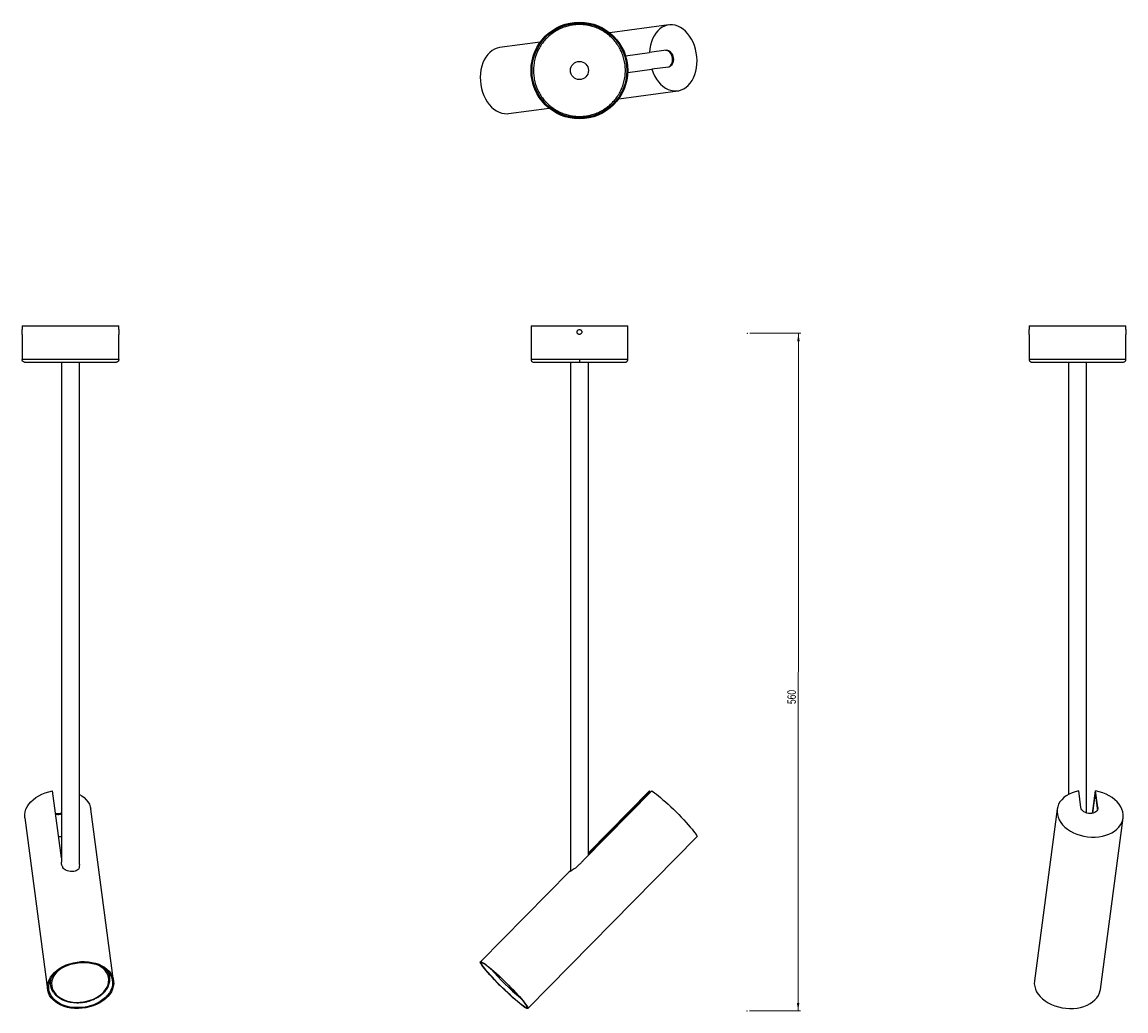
# Model space of a CAD drawing. Header units: millimetres. Extents: x 474 to 930, y 301 to 710.
import ezdxf

# ---------------------------------------------------------------- set-up
doc = ezdxf.new("R2010")
doc.units = ezdxf.units.MM
doc.header["$PDSIZE"] = -1
doc.styles.add('SLDTEXTSTYLE0', font='TXT', dxfattribs={"width": 0.75})
doc.dimstyles.new('SLDDIMSTYLE0', dxfattribs={"dimtxt": 3.5, "dimasz": 3.302, "dimexe": 0, "dimexo": 0.0625, "dimgap": 0.875, "dimtad": 1, "dimdec": 0, "dimlfac": 2, "dimrnd": 1e-09, "dimzin": 12, "dimdsep": 46, "dimtxsty": 'SLDTEXTSTYLE0', "dimsah": 1, "dimcen": 0.09, "dimadec": 0, "dimazin": 3, "dimtfac": 1, "dimtdec": 0, "dimtofl": 0, "dimtmove": 0, "dimatfit": 3, "dimfxl": 0, "dimfrac": 2, "dimtolj": 1, "dimtzin": 12, "dimarcsym": 0})

# ---------------------------------------------------------------- blocks, each defined once
blk = doc.blocks.new('_D')
at = {"color": 7, "linetype": 'Continuous', "lineweight": 0}
for p, q in [((774.75, 581.11), (795.88, 581.1)), ((794.88, 581.1), (794.75, 301.1)), ((774.62, 301.11), (795.75, 301.1))]:
    blk.add_line(p, q, dxfattribs=at)
at = {"color": 7, "linetype": 'Continuous', "lineweight": 18}
for points in [[(794.88, 581.1), (794.37, 577.8), (795.39, 577.8)], [(794.75, 301.1), (795.26, 304.4), (794.24, 304.4)]]:
    blk.add_solid(points, dxfattribs=at)
at = {"color": 7, "linetype": 'Continuous', "lineweight": 18, "insert": (790.3, 427.89), "char_height": 3.5, "attachment_point": 1, "rotation": 89.9728, "style": 'SLDTEXTSTYLE0'}
blk.add_mtext('560', dxfattribs=at)

msp = doc.modelspace()

# ---------------------------------------------------------------- linework, layer by layer
at = {"color": 7, "linetype": 'Continuous', "lineweight": 25}
for p, q in [((741.3, 708.54), (716.92, 705.26)), ((688.13, 701.39), (671.37, 699.14)), ((723.4, 695.79), (733.33, 697.12)), ((740.21, 698.05), (733.33, 697.12)), ((743.13, 694.91), (742.78, 694.86)), ((724.33, 688.85), (734.26, 690.19)), ((741.14, 691.11), (734.26, 690.19)), ((720.58, 678.01), (744.96, 681.28)), ((675.03, 671.89), (691.79, 674.14)), ((473.96, 584.21), (473.96, 582.64)), ((473.96, 584.21), (493.96, 584.21)), ((493.96, 584.21), (513.96, 584.21)), ((513.96, 582.64), (513.96, 584.21)), ((684.35, 584.21), (684.35, 570.21)), ((684.35, 584.21), (724.35, 584.21)), ((724.35, 570.21), (724.35, 584.21)), ((890.25, 584.21), (890.25, 582.64)), ((890.25, 584.21), (930.25, 584.21)), ((930.25, 582.64), (930.25, 584.21)), ((473.96, 580.64), (473.96, 570.21)), ((513.96, 570.21), (513.96, 580.64)), ((890.25, 580.64), (890.25, 570.21)), ((930.25, 570.21), (930.25, 580.64)), ((513.96, 570.21), (473.96, 570.21)), ((490.21, 569.21), (490.21, 362.62)), ((497.71, 361.62), (497.71, 569.21)), ((700.6, 569.21), (700.6, 358.82)), ((708.1, 365.52), (708.1, 569.21)), ((930.25, 570.21), (890.25, 570.21)), ((906.5, 569.21), (906.5, 390.54)), ((914, 382.86), (914, 569.21)), ((490.21, 364.31), (486.54, 392.02)), ((706.15, 363.54), (734.26, 392.02)), ((708.1, 366.46), (733.33, 392.02)), ((708.1, 365.73), (733.34, 391.3)), ((733.79, 391.55), (733.33, 392.02)), ((733.4, 391.15), (733.34, 391.3)), ((733.44, 391.2), (733.34, 391.3)), ((911.66, 385.11), (910.73, 392.02)), ((916.44, 382.74), (917.67, 392.02)), ((916.54, 382.77), (917.67, 391.3)), ((918.59, 385.11), (917.67, 392.02)), ((918.55, 384.75), (917.67, 391.3)), ((511.78, 313.59), (502.38, 384.45)), ((901.82, 384.45), (892.43, 313.59)), ((918.55, 384.75), (918.59, 385.11)), ((918.56, 384.47), (918.55, 384.75)), ((475.12, 380.83), (484.51, 309.97)), ((488.75, 382.64), (488.8, 382.28)), ((919.69, 309.97), (929.09, 380.83)), ((682.98, 302.12), (752.92, 372.98)), ((497.69, 361.62), (497.61, 360.84)), ((700.35, 358.87), (663.41, 321.44)), ((700.49, 358.98), (700.6, 359.09))]:
    msp.add_line(p, q, dxfattribs=at)
at = {"color": 8, "linetype": 'Continuous', "lineweight": 25}
for p, q in [((704.35, 570.21), (684.35, 570.21)), ((724.35, 570.21), (704.35, 570.21))]:
    msp.add_line(p, q, dxfattribs=at)
at = {"color": 7, "linetype": 'Continuous', "lineweight": 25, "flags": 128}
for points in [[(734.26, 690.19), (734.79, 688.77), (735.43, 687.43), (736.17, 686.18), (737, 685.05), (737.91, 684.04), (738.88, 683.17), (739.91, 682.45), (740.97, 681.89), (742.07, 681.5), (743.18, 681.27), (744.29, 681.23), (745.38, 681.35), (746.45, 681.65), (747.47, 682.12), (748.44, 682.76), (749.34, 683.54), (750.16, 684.48), (750.89, 685.55), (751.52, 686.73), (752.04, 688.02), (752.46, 689.4), (752.75, 690.85), (752.91, 692.35), (752.96, 693.89), (752.88, 695.44), (752.67, 696.98), (752.34, 698.49), (751.89, 699.96), (751.33, 701.36), (750.67, 702.68), (749.91, 703.91), (749.06, 705.01), (748.14, 705.99), (747.16, 706.83), (746.12, 707.51), (745.04, 708.03), (743.94, 708.39), (742.83, 708.57), (741.73, 708.58), (740.64, 708.42), (739.58, 708.08), (738.57, 707.57), (737.61, 706.9), (736.73, 706.08), (735.93, 705.11), (735.22, 704.02), (734.61, 702.81), (734.11, 701.5), (733.73, 700.1), (733.47, 698.64), (733.33, 697.12)], [(671.37, 699.14), (670.28, 698.91), (669.23, 698.5), (668.23, 697.91), (667.29, 697.17), (666.44, 696.28), (665.67, 695.24), (665, 694.08), (664.43, 692.81), (663.98, 691.44), (663.65, 690), (663.45, 688.49), (663.37, 686.95), (663.42, 685.39), (663.6, 683.83), (663.9, 682.29), (664.32, 680.8), (664.86, 679.36), (665.51, 678.01), (666.26, 676.75), (667.1, 675.61), (668.02, 674.6), (669, 673.73), (670.04, 673.01), (671.12, 672.46), (672.23, 672.07), (673.35, 671.87), (674.47, 671.84), (675.03, 671.89)], [(742.78, 694.86), (742.64, 695.53), (742.42, 696.17), (742.11, 696.74), (741.73, 697.22), (741.3, 697.6), (740.83, 697.86), (740.35, 698), (739.86, 698)], [(740.21, 698.05), (740.7, 698.05), (741.18, 697.91), (741.65, 697.65), (742.08, 697.27), (742.46, 696.78), (742.77, 696.21), (742.99, 695.58), (743.13, 694.91)], [(740.79, 691.06), (741.26, 691.2), (741.69, 691.46), (742.08, 691.83), (742.39, 692.31), (742.63, 692.88), (742.77, 693.51), (742.82, 694.18), (742.78, 694.86)], [(743.13, 694.91), (743.17, 694.23), (743.12, 693.56), (742.98, 692.93), (742.74, 692.36), (742.43, 691.88), (742.04, 691.5), (741.61, 691.24), (741.14, 691.11)], [(930.25, 582.64), (930.24, 582.58), (930.24, 582.42), (930.23, 582.17), (930.22, 581.86), (930.22, 581.64), (930.22, 581.31), (930.23, 581.02), (930.24, 580.79), (930.24, 580.66), (930.25, 580.64), (930.25, 580.64)], [(475.12, 380.83), (475.09, 381.12), (475.08, 382.21), (475.25, 383.31), (475.58, 384.4), (476.09, 385.46), (476.76, 386.49), (477.58, 387.47), (478.55, 388.39), (479.64, 389.24), (480.85, 390), (482.17, 390.66), (483.56, 391.23), (485.03, 391.68), (486.54, 392.02)], [(497.71, 390.54), (498.62, 390), (499.62, 389.24), (500.49, 388.39), (501.21, 387.47), (501.77, 386.49), (502.17, 385.46), (502.38, 384.45)], [(734.26, 392.02), (734.79, 391.68), (735.43, 391.23), (736.17, 390.66), (737, 390), (737.91, 389.24), (738.88, 388.39), (739.91, 387.47), (740.97, 386.49), (742.07, 385.46), (743.18, 384.4), (744.29, 383.31), (745.38, 382.21), (746.45, 381.12), (747.47, 380.05), (748.44, 379.01), (749.34, 378.02), (750.16, 377.09), (750.89, 376.22), (751.52, 375.44), (752.04, 374.75), (752.46, 374.17), (752.75, 373.69), (752.91, 373.32), (752.96, 373.08), (752.92, 372.98)], [(910.73, 392.02), (909.31, 391.68), (907.97, 391.23), (906.72, 390.66), (905.59, 390), (904.58, 389.24), (903.71, 388.39), (902.99, 387.47), (902.43, 386.49), (902.04, 385.46), (901.82, 384.4), (901.77, 383.31), (901.9, 382.21), (902.2, 381.12), (902.67, 380.05), (903.3, 379.01), (904.09, 378.02), (905.02, 377.09), (906.09, 376.22), (907.28, 375.44), (908.57, 374.75), (909.95, 374.17), (911.4, 373.69), (912.9, 373.32), (914.43, 373.08), (915.98, 372.95), (917.52, 372.95), (919.03, 373.08), (920.5, 373.32), (921.91, 373.69), (923.23, 374.17), (924.45, 374.75), (925.56, 375.44), (926.54, 376.22), (927.37, 377.09), (928.06, 378.02), (928.58, 379.01), (928.93, 380.05), (929.12, 381.12), (929.13, 382.21), (928.96, 383.31), (928.62, 384.4), (928.11, 385.46), (927.45, 386.49), (926.62, 387.47), (925.66, 388.39), (924.56, 389.24), (923.35, 390), (922.04, 390.66), (920.64, 391.23), (919.18, 391.68), (917.67, 392.02)], [(915.46, 382.64), (914.77, 382.69), (914.1, 382.83), (913.47, 383.05), (912.91, 383.36), (912.42, 383.74), (912.05, 384.16), (911.79, 384.63), (911.66, 385.11)], [(918.59, 385.11), (918.59, 384.63), (918.46, 384.16), (918.19, 383.74), (917.81, 383.36), (917.33, 383.05), (916.76, 382.83), (916.13, 382.69), (915.46, 382.64)], [(487.77, 382.74), (488.08, 382.69), (488.75, 382.64)], [(488.8, 382.28), (488.13, 382.33), (487.81, 382.39)], [(490.21, 373.13), (489.87, 373.08), (489.06, 373)], [(484.52, 311.78), (484.75, 312.89), (485.17, 313.98), (485.75, 315.04), (486.49, 316.06), (487.38, 317.03), (488.42, 317.92), (489.58, 318.74), (490.85, 319.46), (492.22, 320.09), (493.66, 320.61), (495.17, 321.01), (496.71, 321.29), (498.27, 321.45), (499.83, 321.48), (501.37, 321.38), (502.86, 321.16), (504.3, 320.82), (505.65, 320.36), (506.91, 319.79), (508.05, 319.11), (509.06, 318.34), (509.93, 317.48), (510.65, 316.55), (511.2, 315.56), (511.59, 314.51), (511.79, 313.43), (511.82, 312.33), (511.68, 311.23), (511.35, 310.13), (510.86, 309.05), (510.19, 308), (509.37, 307.01), (508.41, 306.08), (507.31, 305.22), (506.09, 304.45), (504.77, 303.77), (503.36, 303.2), (501.88, 302.74), (500.36, 302.4), (498.8, 302.18), (497.24, 302.08), (495.69, 302.11), (494.17, 302.27), (492.7, 302.55), (491.3, 302.95), (490, 303.47), (488.8, 304.1), (487.72, 304.82), (486.77, 305.64), (485.98, 306.53), (485.34, 307.5), (484.87, 308.52), (484.58, 309.58), (484.46, 310.67), (484.52, 311.78)], [(485.01, 311.78), (485.25, 312.87), (485.66, 313.94), (486.23, 314.98), (486.97, 315.98), (487.86, 316.92), (488.89, 317.79), (490.04, 318.58), (491.31, 319.28), (492.66, 319.88), (494.09, 320.36), (495.58, 320.74), (497.1, 320.99), (498.63, 321.11), (500.16, 321.11), (501.66, 320.99), (503.11, 320.74), (504.49, 320.36), (505.79, 319.88), (506.99, 319.28), (508.07, 318.58), (509.01, 317.79), (509.8, 316.92), (510.44, 315.98), (510.91, 314.98), (511.21, 313.94), (511.33, 312.87), (511.28, 311.78), (511.04, 310.69), (510.64, 309.62), (510.06, 308.58), (509.32, 307.58), (508.43, 306.64), (507.4, 305.77), (506.25, 304.98), (504.98, 304.28), (503.63, 303.68), (502.2, 303.2), (500.71, 302.82), (499.19, 302.57), (497.66, 302.45), (496.13, 302.45), (494.63, 302.57), (493.18, 302.82), (491.8, 303.2), (490.5, 303.68), (489.3, 304.28), (488.22, 304.98), (487.28, 305.77), (486.49, 306.64), (485.85, 307.58), (485.38, 308.58), (485.08, 309.62), (484.96, 310.69), (485.01, 311.78)], [(671.37, 311.78), (670.28, 312.89), (669.23, 313.98), (668.23, 315.04), (667.29, 316.06), (666.44, 317.03), (665.67, 317.92), (665, 318.74), (664.43, 319.46), (663.98, 320.09), (663.65, 320.61), (663.45, 321.01), (663.37, 321.29), (663.42, 321.45), (663.6, 321.48), (663.9, 321.38), (664.32, 321.16), (664.86, 320.82), (665.51, 320.36), (666.26, 319.79), (667.1, 319.11), (668.02, 318.34), (669, 317.48), (670.04, 316.55), (671.12, 315.56), (672.23, 314.51), (673.35, 313.43), (674.47, 312.33), (675.58, 311.23), (676.65, 310.13), (677.67, 309.05), (678.64, 308), (679.54, 307.01), (680.35, 306.08), (681.07, 305.22), (681.69, 304.45), (682.2, 303.77), (682.59, 303.2), (682.86, 302.74), (683, 302.4), (683.02, 302.18), (682.9, 302.08), (682.66, 302.11), (682.3, 302.27), (681.81, 302.55), (681.22, 302.95), (680.52, 303.47), (679.73, 304.1), (678.85, 304.82), (677.89, 305.64), (676.88, 306.53), (675.81, 307.5), (674.72, 308.52), (673.6, 309.58), (672.48, 310.67), (671.37, 311.78)], [(671.43, 311.78), (670.36, 312.87), (669.33, 313.94), (668.36, 314.98), (667.44, 315.98), (666.61, 316.92), (665.86, 317.79), (665.22, 318.58), (664.68, 319.28), (664.26, 319.88), (663.95, 320.36), (663.78, 320.74), (663.73, 320.99), (663.8, 321.11), (664.01, 321.11), (664.34, 320.99), (664.79, 320.74), (665.35, 320.36), (666.02, 319.88), (666.79, 319.28), (667.64, 318.58), (668.57, 317.79), (669.56, 316.92), (670.6, 315.98), (671.67, 314.98), (672.77, 313.94), (673.87, 312.87), (674.96, 311.78), (676.03, 310.69), (677.06, 309.62), (678.04, 308.58), (678.95, 307.58), (679.78, 306.64), (680.53, 305.77), (681.18, 304.98), (681.71, 304.28), (682.14, 303.68), (682.44, 303.2), (682.62, 302.82), (682.67, 302.57), (682.59, 302.45), (682.38, 302.45), (682.05, 302.57), (681.6, 302.82), (681.04, 303.2), (680.37, 303.68), (679.61, 304.28), (678.75, 304.98), (677.83, 305.77), (676.84, 306.64), (675.8, 307.58), (674.72, 308.58), (673.63, 309.62), (672.52, 310.69), (671.43, 311.78)], [(892.43, 313.59), (892.41, 313.43), (892.38, 312.33), (892.53, 311.23), (892.85, 310.13), (893.35, 309.05), (894.01, 308), (894.83, 307.01), (895.8, 306.08), (896.9, 305.22), (898.12, 304.45), (899.44, 303.77), (900.85, 303.2), (902.32, 302.74), (903.85, 302.4), (905.4, 302.18), (906.97, 302.08), (908.52, 302.11), (910.04, 302.27), (911.51, 302.55), (912.9, 302.95), (914.21, 303.47), (915.41, 304.1), (916.49, 304.82), (917.43, 305.64), (918.23, 306.53), (918.86, 307.5), (919.33, 308.52), (919.63, 309.58), (919.69, 309.97)]]:
    msp.add_lwpolyline(points, dxfattribs=at)
at = {"color": 8, "linetype": 'Continuous', "lineweight": 25, "flags": 128}
msp.add_lwpolyline([(489.35, 318.13), (488.62, 317.47), (487.8, 316.57), (487.14, 315.61), (486.64, 314.61), (486.32, 313.58), (486.17, 312.55), (486.2, 311.53), (486.41, 310.53), (486.79, 309.56), (487.35, 308.65), (488.06, 307.8), (488.93, 307.03), (489.93, 306.36), (491.06, 305.78), (492.29, 305.31), (493.6, 304.96), (494.99, 304.74), (496.41, 304.63), (497.87, 304.66), (499.32, 304.81), (500.75, 305.08), (502.14, 305.48), (503.47, 305.99), (504.72, 306.6), (505.86, 307.32), (506.88, 308.11), (507.77, 308.99), (508.51, 309.92), (509.09, 310.9), (509.51, 311.91), (509.74, 312.94), (509.8, 313.97), (509.68, 314.99), (509.39, 315.98), (508.92, 316.92), (508.28, 317.8), (507.49, 318.61), (506.55, 319.33), (505.49, 319.96), (504.98, 320.2)], dxfattribs=at)
at = {"color": 7, "linetype": 'Continuous', "lineweight": 25}
for radius in [20, 19.6, 3.75]:
    msp.add_circle((704.35, 689.7), radius, dxfattribs=at)
for centre, radius, start, end in [((453.97, 581.64), 20.01, 357.1356, 2.8644), ((533.95, 581.64), 20.01, 177.1356, 182.8644), ((488.75, 387.6), 4.96, 269.9992, 287.1196), ((488.8, 387.25), 4.96, 270.0036, 286.5454), ((503.95, 314.15), 6.3, 337.596, 32.3833), ((745.38, 384.91), 102.16, 220.5691, 230.1835), ((491.92, 312.56), 6.3, 162.7229, 216.6349)]:
    msp.add_arc(centre, radius, start, end, dxfattribs=at)
for points, knots in [([(704.35, 708.7), (703.79, 708.69), (702.63, 708.66), (700.85, 708.4), (698.95, 707.96), (696.97, 707.25), (694.92, 706.25), (693.06, 705.03), (691.41, 703.66), (689.99, 702.2), (688.68, 700.52), (687.54, 698.64), (686.59, 696.58), (685.89, 694.38), (685.45, 692.07), (685.3, 689.7), (685.45, 687.34), (685.89, 685.02), (686.59, 682.82), (687.54, 680.76), (688.68, 678.88), (689.99, 677.2), (691.41, 675.74), (693.06, 674.37), (694.92, 673.15), (696.97, 672.15), (698.95, 671.45), (700.85, 671), (702.63, 670.75), (703.79, 670.72), (704.35, 670.7)], [0, 0, 0, 0, 0.028255, 0.05838, 0.09035, 0.125858, 0.164007, 0.204841, 0.237462, 0.271613, 0.307191, 0.344055, 0.382015, 0.420841, 0.460267, 0.5, 0.539733, 0.579159, 0.617985, 0.655945, 0.692809, 0.728387, 0.762538, 0.795159, 0.835989, 0.874138, 0.90965, 0.941616, 0.971743, 1, 1, 1, 1]), ([(704.35, 709.3), (704.35, 709.29), (704.35, 709.27), (704.35, 709.11), (704.35, 708.9), (704.35, 708.77), (704.35, 708.7)], [0, 0, 0, 0, 0.270261, 0.562429, 0.789736, 1, 1, 1, 1]), ([(704.35, 670.7), (704.91, 670.72), (706.08, 670.75), (707.86, 671), (709.75, 671.45), (711.73, 672.15), (713.78, 673.15), (715.65, 674.37), (717.29, 675.74), (718.71, 677.2), (720.02, 678.88), (721.17, 680.76), (722.11, 682.82), (722.82, 685.02), (723.25, 687.34), (723.4, 689.7), (723.25, 692.07), (722.82, 694.38), (722.11, 696.58), (721.17, 698.64), (720.02, 700.52), (718.71, 702.2), (717.29, 703.66), (715.65, 705.03), (713.78, 706.25), (711.73, 707.25), (709.75, 707.96), (707.86, 708.4), (706.08, 708.66), (704.91, 708.69), (704.35, 708.7)], [0, 0, 0, 0, 0.028255, 0.05838, 0.09035, 0.125858, 0.164007, 0.204841, 0.237462, 0.271613, 0.307191, 0.344055, 0.382015, 0.420841, 0.460267, 0.5, 0.539733, 0.579159, 0.617985, 0.655945, 0.692809, 0.728387, 0.762538, 0.795159, 0.835989, 0.874138, 0.90965, 0.941616, 0.971743, 1, 1, 1, 1]), ([(704.35, 670.7), (704.35, 670.62), (704.35, 670.44), (704.35, 670.24), (704.35, 670.12), (704.35, 670.11), (704.35, 670.1)], [0, 0, 0, 0, 0.270261, 0.562429, 0.789736, 1, 1, 1, 1]), ([(704.35, 580.64), (704.46, 580.65), (704.69, 580.67), (704.99, 580.84), (705.22, 581.1), (705.33, 581.38), (705.36, 581.68), (705.31, 581.98), (705.15, 582.28), (704.89, 582.5), (704.61, 582.62), (704.31, 582.65), (704.01, 582.6), (703.72, 582.44), (703.49, 582.18), (703.37, 581.9), (703.34, 581.6), (703.39, 581.3), (703.56, 581), (703.81, 580.78), (704.09, 580.66), (704.28, 580.64), (704.35, 580.64)], [0, 0, 0, 0, 0.0536278, 0.107254, 0.1609222, 0.2146181, 0.25, 0.3036278, 0.3572539, 0.4109222, 0.464618, 0.5, 0.5536278, 0.607254, 0.6609222, 0.7146181, 0.75, 0.8036278, 0.8572539, 0.9109222, 0.964618, 1, 1, 1, 1]), ([(890.25, 580.64), (890.25, 580.65), (890.25, 580.67), (890.26, 580.84), (890.26, 581.1), (890.27, 581.38), (890.27, 581.68), (890.27, 581.98), (890.26, 582.28), (890.25, 582.5), (890.25, 582.62), (890.24, 582.65), (890.25, 582.62), (890.25, 582.61)], [0, 0, 0, 0, 0.101281, 0.202559, 0.303916, 0.405326, 0.472148, 0.573428, 0.674706, 0.776064, 0.877473, 0.944295, 1, 1, 1, 1]), ([(474.96, 569.21), (474.82, 569.23), (474.52, 569.27), (474.19, 569.54), (473.99, 569.87), (473.97, 570.1), (473.96, 570.21)], [0, 0, 0, 0, 0.270261, 0.562429, 0.789736, 1, 1, 1, 1]), ([(474.96, 569.21), (474.97, 569.21), (475, 569.21), (475.26, 569.21), (475.71, 569.21), (476.41, 569.21), (477.41, 569.21), (478.63, 569.21), (480, 569.21), (481.46, 569.21), (483.14, 569.21), (485.02, 569.21), (487.08, 569.21), (489.28, 569.21), (491.59, 569.21), (493.96, 569.21), (496.33, 569.21), (498.64, 569.21), (500.84, 569.21), (502.9, 569.21), (504.78, 569.21), (506.46, 569.21), (507.92, 569.21), (509.29, 569.21), (510.51, 569.21), (511.51, 569.21), (512.22, 569.21), (512.66, 569.21), (512.92, 569.21), (512.95, 569.21), (512.96, 569.21)], [0, 0, 0, 0, 0.028257, 0.058384, 0.09035, 0.125862, 0.164011, 0.204841, 0.237462, 0.271613, 0.307191, 0.344055, 0.382015, 0.420841, 0.460267, 0.5, 0.539733, 0.579159, 0.617985, 0.655945, 0.692809, 0.728387, 0.762538, 0.795159, 0.835993, 0.874142, 0.90965, 0.94162, 0.971745, 1, 1, 1, 1]), ([(513.96, 570.21), (513.94, 570.07), (513.91, 569.78), (513.64, 569.44), (513.3, 569.25), (513.07, 569.22), (512.96, 569.21)], [0, 0, 0, 0, 0.270261, 0.562429, 0.789736, 1, 1, 1, 1]), ([(684.35, 570.21), (684.37, 570.09), (684.39, 569.89), (684.51, 569.66), (684.64, 569.5), (684.8, 569.37), (685.03, 569.25), (685.23, 569.23), (685.35, 569.21)], [0, 0, 0, 0, 0.2394568, 0.3683607, 0.5, 0.6316393, 0.7605432, 1, 1, 1, 1]), ([(685.35, 569.21), (685.38, 569.21), (685.44, 569.21), (685.89, 569.21), (686.59, 569.21), (687.54, 569.21), (688.68, 569.21), (689.99, 569.21), (691.41, 569.21), (693.06, 569.21), (694.92, 569.21), (696.97, 569.21), (698.95, 569.21), (700.85, 569.21), (702.63, 569.21), (703.79, 569.21), (704.35, 569.21)], [0, 0, 0, 0, 0.079465, 0.158317, 0.23597, 0.31189, 0.385617, 0.456775, 0.525075, 0.590319, 0.671986, 0.748284, 0.819301, 0.88324, 0.943491, 1, 1, 1, 1]), ([(704.35, 570.21), (704.35, 570.07), (704.35, 569.78), (704.35, 569.44), (704.35, 569.25), (704.35, 569.22), (704.35, 569.21)], [0, 0, 0, 0, 0.270261, 0.562429, 0.789736, 1, 1, 1, 1]), ([(704.35, 569.21), (704.91, 569.21), (706.08, 569.21), (707.86, 569.21), (709.75, 569.21), (711.73, 569.21), (713.78, 569.21), (715.65, 569.21), (717.29, 569.21), (718.71, 569.21), (720.02, 569.21), (721.17, 569.21), (722.11, 569.21), (722.81, 569.21), (723.27, 569.21), (723.32, 569.21), (723.35, 569.21)], [0, 0, 0, 0, 0.056513, 0.116767, 0.180699, 0.251724, 0.328021, 0.409681, 0.474925, 0.543225, 0.614383, 0.68811, 0.76403, 0.841683, 0.920535, 1, 1, 1, 1]), ([(723.35, 569.21), (723.48, 569.23), (723.67, 569.25), (723.9, 569.37), (724.06, 569.5), (724.19, 569.66), (724.32, 569.89), (724.34, 570.09), (724.35, 570.21)], [0, 0, 0, 0, 0.2394568, 0.3683607, 0.5, 0.6316393, 0.7605432, 1, 1, 1, 1]), ([(890.25, 570.21), (890.26, 570.07), (890.3, 569.78), (890.57, 569.44), (890.91, 569.25), (891.14, 569.22), (891.25, 569.21)], [0, 0, 0, 0, 0.270261, 0.562429, 0.789736, 1, 1, 1, 1]), ([(891.25, 569.21), (891.26, 569.21), (891.29, 569.21), (891.54, 569.21), (891.99, 569.21), (892.69, 569.21), (893.7, 569.21), (894.91, 569.21), (896.29, 569.21), (897.75, 569.21), (899.42, 569.21), (901.3, 569.21), (903.36, 569.21), (905.57, 569.21), (907.88, 569.21), (910.25, 569.21), (912.61, 569.21), (914.92, 569.21), (917.13, 569.21), (919.19, 569.21), (921.07, 569.21), (922.74, 569.21), (924.2, 569.21), (925.58, 569.21), (926.8, 569.21), (927.8, 569.21), (928.5, 569.21), (928.95, 569.21), (929.2, 569.21), (929.23, 569.21), (929.25, 569.21)], [0, 0, 0, 0, 0.0282566, 0.0583837, 0.0903495, 0.1258619, 0.1640107, 0.2048405, 0.2374625, 0.2716127, 0.3071914, 0.344055, 0.3820151, 0.4208414, 0.4602673, 0.5, 0.5397327, 0.5791586, 0.6179849, 0.655945, 0.6928086, 0.7283873, 0.7625375, 0.7951595, 0.8359931, 0.8741419, 0.9096505, 0.9416201, 0.9717453, 1, 1, 1, 1]), ([(929.25, 569.21), (929.39, 569.23), (929.68, 569.27), (930.02, 569.54), (930.21, 569.87), (930.23, 570.1), (930.25, 570.21)], [0, 0, 0, 0, 0.270261, 0.562429, 0.789736, 1, 1, 1, 1]), ([(490.67, 360.84), (490.59, 361), (490.37, 361.41), (490.22, 362.01), (490.23, 362.45), (490.23, 362.62)], [0, 0, 0, 0, 0.28971, 0.739413, 1, 1, 1, 1]), ([(494.51, 358.72), (494.12, 358.74), (493.34, 358.77), (492.25, 359.09), (491.36, 359.59), (490.83, 360.21), (490.72, 360.66), (490.67, 360.84)], [0, 0, 0, 0, 0.212065, 0.423974, 0.639946, 0.859194, 1, 1, 1, 1]), ([(497.61, 360.84), (497.6, 360.59), (497.6, 360.07), (497.14, 359.44), (496.37, 358.99), (495.44, 358.75), (494.78, 358.73), (494.51, 358.72)], [0, 0, 0, 0, 0.202368, 0.414123, 0.630242, 0.849429, 1, 1, 1, 1]), ([(497.61, 360.84), (497.61, 360.66), (497.61, 360.41), (497.57, 360.21), (497.56, 360.16)], [0, 0, 0, 0, 0.735617, 1, 1, 1, 1]), ([(703.48, 360.84), (703.21, 360.59), (702.66, 360.07), (701.77, 359.44), (700.99, 358.99), (700.47, 358.75), (700.34, 358.73), (700.29, 358.72)], [0, 0, 0, 0, 0.2023677, 0.4141234, 0.6302415, 0.8494291, 1, 1, 1, 1]), ([(706.15, 363.54), (706.15, 363.54), (705.9, 363.24), (705.39, 362.64), (704.5, 361.72), (703.84, 361.15), (703.48, 360.84)], [0, 0, 0, 0, 0.006335, 0.3160189, 0.6332981, 1, 1, 1, 1]), ([(700.29, 358.72), (700.25, 358.72), (700.2, 358.73), (700.34, 358.85), (700.36, 358.87)], [0, 0, 0, 0, 0.859834, 1, 1, 1, 1]), ([(486.92, 308.7), (487.09, 308.48), (487.46, 307.97), (488.21, 307.26), (489.13, 306.57), (490.17, 305.96), (491.3, 305.45), (492.52, 305.04), (493.81, 304.74), (495.15, 304.55), (496.53, 304.46), (497.92, 304.5), (499.32, 304.64), (500.69, 304.9), (502.03, 305.27), (503.33, 305.73), (504.55, 306.3), (505.69, 306.96), (506.73, 307.7), (507.65, 308.51), (508.46, 309.39), (509.12, 310.33), (509.55, 311.08), (509.71, 311.52), (509.74, 311.63)], [0, 0, 0, 0, 0.036528, 0.083434, 0.130539, 0.177798, 0.225158, 0.272574, 0.320012, 0.36745, 0.414883, 0.46231, 0.509736, 0.557167, 0.604607, 0.652064, 0.699543, 0.747048, 0.794576, 0.842118, 0.889645, 0.937117, 0.984477, 1, 1, 1, 1])]:
    msp.add_open_spline(points, degree=3, knots=knots, dxfattribs=at)
at = {"color": 7, "linetype": 'Continuous', "lineweight": 0}
for p in [(773.75, 581.11), (773.62, 301.11)]:
    msp.add_point(p, dxfattribs=at)

# ---------------------------------------------------------------- dimensions: what is measured, and where the dimension line sits
at = {"color": 7, "linetype": 'Continuous', "lineweight": 18}
dim = msp.add_linear_dim(base=(794.75, 301.1), p1=(773.75, 581.11), p2=(773.62, 301.11), angle=89.9728, dimstyle='SLDDIMSTYLE0', dxfattribs=at)
dim.commit()
dim.dimension.update_dxf_attribs({"geometry": '_D', "text_midpoint": (794.81, 431.77), "dimtype": 160})

doc.saveas('drawing.dxf')
